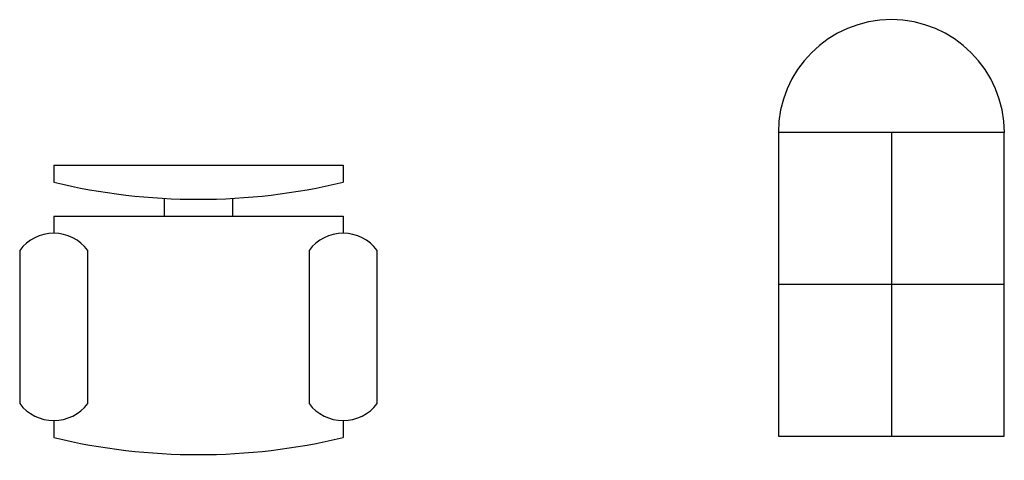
# Model space of a CAD drawing. Header units: millimetres. Extents: x -2204 to -735, y -291 to 366.
import ezdxf

# ---------------------------------------------------------------- set-up
doc = ezdxf.new("R2010")
doc.units = ezdxf.units.MM

# ---------------------------------------------------------------- blocks, each defined once
blk = doc.blocks.new('Chair - Desk')
at = {"linetype": 'Continuous'}
for p, q in [((-8.5, 0), (-8.5, -1)), ((-8.5, 0), (8.5, 0)), ((8.5, 0), (8.5, -1)), ((-2, -3), (-2, -1.9355)), ((2, -1.9576), (2, -3)), ((-8.5, -3), (-8.5, -4)), ((-8.5, -3), (8.5, -3)), ((8.5, -3), (8.5, -4)), ((-10.5, -5), (-10.5, -14)), ((-6.5, -14), (-6.5, -5)), ((6.5, -5), (6.5, -14)), ((10.5, -14), (10.5, -5)), ((-8.5, -15), (-8.5, -16)), ((8.5, -15), (8.5, -16))]:
    blk.add_line(p, q, dxfattribs=at)
for centre, radius, start, end in [((0, 34.625), 36.625, 256.5803, 283.4197), ((-8.5, -6.5), 2.5, 36.8699, 143.1301), ((8.5, -6.5), 2.5, 36.8699, 143.1301), ((-8.5, -12.5), 2.5, 216.8699, 323.1301), ((8.5, -12.5), 2.5, 216.8699, 323.1301), ((0, 19.625), 36.625, 256.5803, 283.4197)]:
    blk.add_arc(centre, radius, start, end, dxfattribs=at)

msp = doc.modelspace()

# ---------------------------------------------------------------- linework, layer by layer
for p, q in [((-903.1, 197.9), (-903.1, -254.8)), ((-734.6, -28.5), (-1071.7, -28.5))]:
    msp.add_line(p, q)
msp.add_lwpolyline([(-1071.7, -254.8), (-734.6, -254.8), (-734.6, 197.9), (-1071.7, 197.9)], close=True)
msp.add_arc((-903.1, 197.9), 168.6, 0, 180)

# ---------------------------------------------------------------- block references
at = {"xscale": 25.4, "yscale": 25.4, "zscale": 25.4}
msp.add_blockref('Chair - Desk', (-1937, 149.3), dxfattribs=at)

doc.saveas('drawing.dxf')
